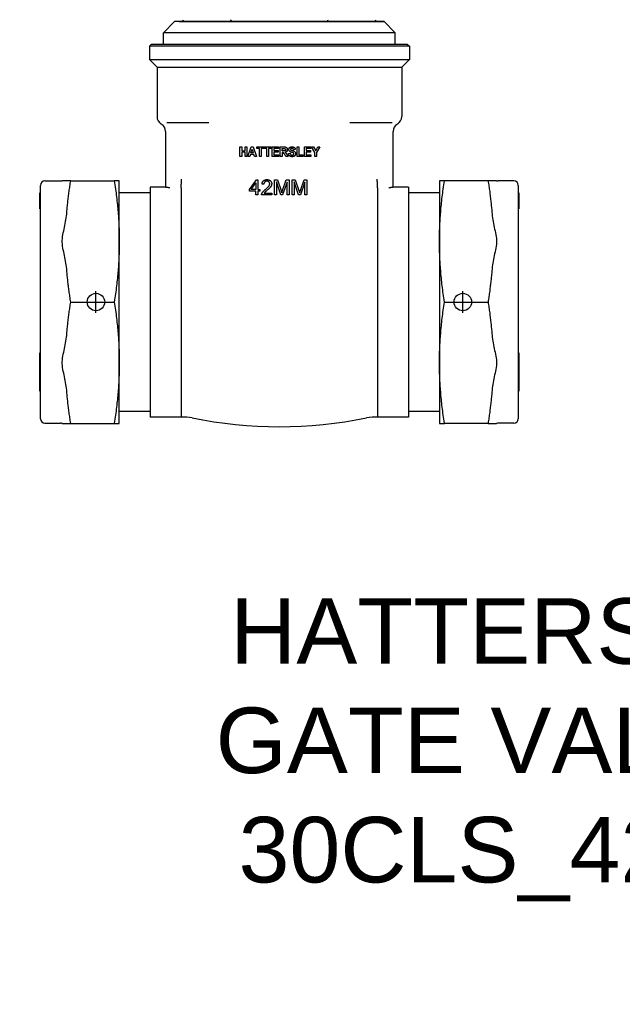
# Model space of a CAD drawing. Header units: millimetres. Extents: x 81 to 3803, y 32 to 438.
# Tile 1 of 16: x 271 to 409, y 32 to 257. Entities that reach past the tile are written whole.
import ezdxf

# ---------------------------------------------------------------- set-up
doc = ezdxf.new("R2010")
doc.units = ezdxf.units.MM
for name, color, linetype in [('DETAIL', 2, 'Continuous'), ('ORIGIN', 6, 'Continuous'), ('TEXT', 7, 'Continuous')]:
    doc.layers.add(name, color=color, linetype=linetype)
doc.styles.add('fastrack', font='ARIAL.TTF')

msp = doc.modelspace()

# ---------------------------------------------------------------- linework, layer by layer
at = {"layer": 'DETAIL'}
for p, q in [((306.09, 256.98), (303.59, 254.4)), ((307.18, 257.02), (306.09, 256.98)), ((354.09, 256.98), (306.09, 256.98)), ((307.18, 257.02), (353, 257.02)), ((353, 257.02), (354.09, 256.98)), ((354.09, 256.98), (356.59, 254.4)), ((356.59, 254.4), (303.59, 254.4)), ((303.59, 251.82), (303.59, 254.4)), ((356.59, 251.82), (356.59, 254.4)), ((300.84, 251.82), (300.34, 251.32)), ((359.84, 251.32), (300.34, 251.32)), ((300.34, 251.32), (300.34, 248.32)), ((300.84, 251.82), (359.34, 251.82)), ((359.34, 251.82), (359.84, 251.32)), ((359.84, 251.32), (359.84, 248.32)), ((300.34, 248.32), (359.84, 248.32)), ((302.09, 246.57), (300.34, 248.32)), ((358.09, 246.57), (359.84, 248.32)), ((302.09, 246.57), (358.09, 246.57)), ((302.09, 246.57), (302.09, 235.26)), ((358.09, 246.57), (358.09, 235.26)), ((303.07, 233.54), (303.07, 233.54)), ((313.95, 233.82), (304.32, 233.82)), ((355.87, 233.82), (346.23, 233.82)), ((357.12, 233.54), (357.12, 233.54)), ((304.04, 231.82), (304.04, 220.9)), ((356.14, 220.9), (356.14, 231.82)), ((321.08, 226.11), (321.08, 228.31)), ((321.08, 228.31), (321.48, 228.31)), ((321.48, 228.31), (321.48, 227.44)), ((322.26, 228.31), (322.66, 228.31)), ((322.26, 227.44), (322.26, 228.31)), ((322.66, 228.31), (322.66, 226.11)), ((322.88, 226.11), (323.65, 228.31)), ((323.59, 226.98), (323.85, 227.79)), ((323.65, 228.31), (324.07, 228.31)), ((323.85, 227.79), (324.13, 226.98)), ((324.07, 228.31), (324.86, 226.11)), ((324.93, 228.31), (326.5, 228.31)), ((324.93, 227.93), (324.93, 228.31)), ((325.52, 227.93), (324.93, 227.93)), ((325.52, 226.11), (325.52, 227.93)), ((325.92, 227.93), (325.92, 226.11)), ((326.5, 227.93), (325.92, 227.93)), ((326.5, 228.31), (326.5, 227.93)), ((326.62, 228.31), (328.19, 228.31)), ((326.62, 227.93), (326.62, 228.31)), ((327.21, 227.93), (326.62, 227.93)), ((327.21, 226.11), (327.21, 227.93)), ((327.61, 227.93), (327.61, 226.11)), ((328.19, 227.93), (327.61, 227.93)), ((328.19, 228.31), (328.19, 227.93)), ((328.45, 226.11), (328.45, 228.31)), ((328.45, 228.31), (329.92, 228.31)), ((328.85, 227.93), (328.85, 227.45)), ((329.92, 227.93), (328.85, 227.93)), ((329.92, 228.31), (329.92, 227.93)), ((330.3, 226.11), (330.3, 228.31)), ((330.3, 228.31), (331.14, 228.31)), ((330.7, 227.93), (331.01, 227.93)), ((330.7, 227.38), (330.7, 227.93)), ((333.74, 227.68), (333.34, 227.66)), ((334.15, 226.11), (334.15, 228.29)), ((334.15, 228.29), (334.55, 228.29)), ((334.55, 228.29), (334.55, 226.48)), ((335.83, 226.11), (335.83, 228.31)), ((335.83, 228.31), (337.29, 228.31)), ((336.23, 227.93), (336.23, 227.45)), ((337.29, 227.93), (336.23, 227.93)), ((337.29, 228.31), (337.29, 227.93)), ((337.47, 228.31), (337.93, 228.31)), ((338.19, 227.03), (337.47, 228.31)), ((337.93, 228.31), (338.4, 227.43)), ((338.4, 227.43), (338.86, 228.31)), ((339.32, 228.31), (338.59, 227.03)), ((338.86, 228.31), (339.32, 228.31)), ((321.48, 226.11), (321.08, 226.11)), ((321.48, 227.44), (322.26, 227.44)), ((321.48, 227.07), (321.48, 226.11)), ((322.26, 227.07), (321.48, 227.07)), ((322.26, 226.11), (322.26, 227.07)), ((322.66, 226.11), (322.26, 226.11)), ((323.3, 226.11), (322.88, 226.11)), ((323.46, 226.61), (323.3, 226.11)), ((324.26, 226.61), (323.46, 226.61)), ((324.13, 226.98), (323.59, 226.98)), ((324.43, 226.11), (324.26, 226.61)), ((324.86, 226.11), (324.43, 226.11)), ((325.92, 226.11), (325.52, 226.11)), ((327.61, 226.11), (327.21, 226.11)), ((329.96, 226.11), (328.45, 226.11)), ((328.85, 227.45), (329.84, 227.45)), ((328.85, 227.07), (328.85, 226.48)), ((329.84, 227.07), (328.85, 227.07)), ((328.85, 226.48), (329.96, 226.48)), ((329.84, 227.45), (329.84, 227.07)), ((329.96, 226.48), (329.96, 226.11)), ((330.7, 226.11), (330.3, 226.11)), ((330.99, 227.38), (330.7, 227.38)), ((330.7, 227.03), (330.7, 226.11)), ((330.78, 227.03), (330.7, 227.03)), ((331.6, 226.11), (331.31, 226.59)), ((332.08, 226.11), (331.6, 226.11)), ((331.83, 226.54), (332.08, 226.11)), ((332.19, 226.82), (332.58, 226.87)), ((335.54, 226.11), (334.15, 226.11)), ((334.55, 226.48), (335.54, 226.48)), ((335.54, 226.48), (335.54, 226.11)), ((337.33, 226.11), (335.83, 226.11)), ((336.23, 227.45), (337.22, 227.45)), ((336.23, 227.07), (336.23, 226.48)), ((337.22, 227.07), (336.23, 227.07)), ((336.23, 226.48), (337.33, 226.48)), ((337.22, 227.45), (337.22, 227.07)), ((337.33, 226.48), (337.33, 226.11)), ((338.19, 226.11), (338.19, 227.03)), ((338.59, 226.11), (338.19, 226.11)), ((338.59, 227.03), (338.59, 226.11)), ((304.04, 220.9), (304.04, 219.1)), ((323.22, 218.54), (324.82, 220.81)), ((324.82, 220.81), (325.17, 220.81)), ((325.17, 220.81), (325.17, 218.54)), ((328.96, 217.31), (328.96, 220.81)), ((328.96, 220.81), (329.66, 220.81)), ((329.66, 220.81), (330.49, 218.33)), ((330.84, 218.37), (331.68, 220.81)), ((331.68, 220.81), (332.3, 220.81)), ((332.3, 220.81), (332.3, 217.31)), ((333.03, 217.31), (333.03, 220.81)), ((333.03, 220.81), (333.73, 220.81)), ((333.73, 220.81), (334.56, 218.33)), ((334.92, 218.37), (335.76, 220.81)), ((335.76, 220.81), (336.38, 220.81)), ((336.38, 220.81), (336.38, 217.31)), ((356.14, 219.1), (356.14, 220.9)), ((275.41, 166.12), (275.41, 219.52)), ((276.41, 220.52), (280.01, 220.52)), ((281.46, 220.57), (280.4, 220.57)), ((282.33, 220.57), (281.46, 220.57)), ((282.33, 220.57), (292.31, 220.57)), ((293.46, 220.57), (292.31, 220.57)), ((293.46, 206.7), (293.46, 220.57)), ((300.54, 219.12), (300.54, 166.52)), ((304.04, 219.12), (300.54, 219.12)), ((307.63, 218.92), (307.63, 166.52)), ((307.63, 218.92), (307.63, 218.92)), ((323.22, 218.15), (323.22, 218.54)), ((323.64, 218.54), (324.74, 220.12)), ((324.74, 218.54), (323.64, 218.54)), ((324.74, 220.12), (324.74, 218.54)), ((325.17, 218.54), (325.64, 218.54)), ((325.64, 218.54), (325.64, 218.15)), ((326.55, 219.77), (326.11, 219.81)), ((329.41, 220.29), (329.41, 217.31)), ((330.42, 217.31), (329.41, 220.29)), ((331.86, 220.24), (330.84, 217.31)), ((331.86, 217.31), (331.86, 220.24)), ((333.48, 220.29), (333.48, 217.31)), ((334.49, 217.31), (333.48, 220.29)), ((335.93, 220.24), (334.91, 217.31)), ((335.93, 217.31), (335.93, 220.24)), ((352.55, 218.92), (352.55, 166.52)), ((352.55, 218.92), (352.55, 218.92)), ((359.64, 219.12), (356.14, 219.12)), ((359.64, 219.12), (359.64, 166.52)), ((366.72, 220.57), (366.72, 206.7)), ((367.87, 220.57), (366.72, 220.57)), ((377.86, 220.57), (367.87, 220.57)), ((378.73, 220.57), (377.86, 220.57)), ((379.79, 220.57), (378.73, 220.57)), ((383.77, 220.52), (380.17, 220.52)), ((384.77, 219.52), (384.77, 166.12)), ((275.31, 217.59), (275.31, 217.78)), ((275.31, 217.78), (275.31, 217.78)), ((275.41, 217.78), (275.31, 217.78)), ((275.31, 217.55), (275.31, 217.59)), ((275.41, 217.59), (275.31, 217.59)), ((275.31, 217.17), (275.31, 217.55)), ((275.41, 217.55), (275.31, 217.55)), ((275.31, 217.11), (275.31, 217.17)), ((275.41, 217.17), (275.31, 217.17)), ((275.31, 215.2), (275.31, 217.11)), ((275.41, 217.11), (275.31, 217.11)), ((300.54, 217.82), (293.46, 217.82)), ((324.74, 218.15), (323.22, 218.15)), ((324.74, 217.31), (324.74, 218.15)), ((325.17, 217.31), (324.74, 217.31)), ((325.17, 218.15), (325.17, 217.31)), ((325.64, 218.15), (325.17, 218.15)), ((328.34, 217.31), (326.03, 217.31)), ((326.62, 217.72), (328.34, 217.72)), ((328.34, 217.72), (328.34, 217.31)), ((329.41, 217.31), (328.96, 217.31)), ((330.84, 217.31), (330.42, 217.31)), ((332.3, 217.31), (331.86, 217.31)), ((333.48, 217.31), (333.03, 217.31)), ((334.91, 217.31), (334.49, 217.31)), ((336.38, 217.31), (335.93, 217.31)), ((366.72, 217.82), (359.64, 217.82)), ((384.77, 217.78), (384.87, 217.78)), ((384.77, 217.72), (384.87, 217.72)), ((384.77, 217.6), (384.87, 217.6)), ((384.77, 217.55), (384.87, 217.55)), ((384.77, 217.51), (384.87, 217.51)), ((384.77, 217.32), (384.87, 217.32)), ((384.77, 217.27), (384.87, 217.27)), ((384.77, 216.35), (384.87, 216.35)), ((384.87, 217.78), (384.87, 217.72)), ((384.87, 217.72), (384.87, 217.6)), ((384.87, 217.6), (384.87, 217.55)), ((384.87, 217.55), (384.87, 217.51)), ((384.87, 217.51), (384.87, 217.32)), ((384.87, 217.32), (384.87, 217.27)), ((384.87, 217.27), (384.87, 216.35)), ((384.87, 216.35), (384.87, 216.01)), ((275.31, 215.12), (275.31, 215.2)), ((275.41, 215.2), (275.31, 215.2)), ((275.31, 214.79), (275.31, 215.12)), ((275.41, 215.12), (275.31, 215.12)), ((275.31, 214.17), (275.31, 214.79)), ((275.41, 214.79), (275.31, 214.79)), ((275.41, 214.17), (275.31, 214.17)), ((384.77, 216.01), (384.87, 216.01)), ((384.77, 214.3), (384.87, 214.3)), ((384.77, 214.25), (384.87, 214.25)), ((384.77, 214.17), (384.87, 214.17)), ((384.87, 216.01), (384.87, 214.3)), ((384.87, 214.3), (384.87, 214.25)), ((384.87, 214.25), (384.87, 214.17)), ((293.46, 178.95), (293.46, 206.7)), ((366.72, 206.7), (366.72, 178.95)), ((282.33, 192.82), (292.31, 192.82)), ((367.87, 192.82), (377.86, 192.82)), ((275.31, 180.9), (275.31, 181.21)), ((275.41, 181.21), (275.31, 181.21)), ((275.31, 180.19), (275.31, 180.9)), ((275.41, 180.9), (275.31, 180.9)), ((275.31, 179.9), (275.31, 180.19)), ((275.41, 180.19), (275.31, 180.19)), ((384.77, 181.21), (384.87, 181.21)), ((384.87, 181.21), (384.87, 179.46)), ((275.31, 179.19), (275.31, 179.9)), ((275.41, 179.9), (275.31, 179.9)), ((275.31, 178.88), (275.31, 179.19)), ((275.41, 179.19), (275.31, 179.19)), ((275.31, 178.81), (275.31, 178.88)), ((275.41, 178.88), (275.31, 178.88)), ((275.31, 178.53), (275.31, 178.81)), ((275.41, 178.81), (275.31, 178.81)), ((275.31, 177.89), (275.31, 178.53)), ((275.41, 178.53), (275.31, 178.53)), ((293.46, 165.07), (293.46, 178.95)), ((366.72, 178.95), (366.72, 165.07)), ((384.77, 179.46), (384.87, 179.46)), ((384.77, 179.03), (384.87, 179.03)), ((384.87, 179.46), (384.87, 179.03)), ((384.87, 179.03), (384.87, 177.62)), ((275.31, 177.63), (275.31, 177.89)), ((275.41, 177.89), (275.31, 177.89)), ((275.31, 177), (275.31, 177.63)), ((275.41, 177.63), (275.31, 177.63)), ((275.31, 176.72), (275.31, 177)), ((275.41, 177), (275.31, 177)), ((275.31, 176.64), (275.31, 176.72)), ((275.41, 176.72), (275.31, 176.72)), ((275.31, 175.37), (275.31, 176.64)), ((275.41, 176.64), (275.31, 176.64)), ((384.77, 177.62), (384.87, 177.62)), ((384.77, 177.13), (384.87, 177.13)), ((384.77, 176.75), (384.87, 176.75)), ((384.77, 176.36), (384.87, 176.36)), ((384.87, 177.62), (384.87, 177.13)), ((384.87, 177.13), (384.87, 176.75)), ((384.87, 176.75), (384.87, 176.36)), ((384.87, 176.36), (384.87, 175.1)), ((275.31, 175.2), (275.31, 175.37)), ((275.41, 175.37), (275.31, 175.37)), ((275.31, 175.06), (275.31, 175.2)), ((275.41, 175.2), (275.31, 175.2)), ((275.31, 174.86), (275.31, 175.06)), ((275.41, 175.06), (275.31, 175.06)), ((275.31, 174.26), (275.31, 174.86)), ((275.41, 174.86), (275.31, 174.86)), ((275.31, 173.53), (275.31, 174.26)), ((275.41, 174.26), (275.31, 174.26)), ((275.31, 173.25), (275.31, 173.53)), ((275.41, 173.53), (275.31, 173.53)), ((384.77, 175.1), (384.87, 175.1)), ((384.77, 174.66), (384.87, 174.66)), ((384.77, 173.47), (384.87, 173.47)), ((384.87, 175.1), (384.87, 174.66)), ((384.87, 174.66), (384.87, 173.74)), ((384.87, 173.74), (384.87, 173.47)), ((384.87, 173.47), (384.87, 172.59)), ((275.31, 172.42), (275.31, 173.25)), ((275.41, 173.25), (275.31, 173.25)), ((275.41, 172.42), (275.31, 172.42)), ((384.77, 172.59), (384.87, 172.59)), ((384.77, 172.42), (384.87, 172.42)), ((384.87, 172.59), (384.87, 172.42)), ((300.54, 167.82), (293.46, 167.82)), ((366.72, 167.82), (359.64, 167.82)), ((276.41, 165.12), (280.01, 165.12)), ((280.4, 165.07), (281.46, 165.07)), ((281.46, 165.07), (282.33, 165.07)), ((282.33, 165.07), (292.31, 165.07)), ((292.31, 165.07), (293.46, 165.07)), ((307.63, 166.52), (300.54, 166.52)), ((359.64, 166.52), (352.55, 166.52)), ((366.72, 165.07), (367.87, 165.07)), ((377.86, 165.07), (367.87, 165.07)), ((377.86, 165.07), (378.73, 165.07)), ((378.73, 165.07), (379.79, 165.07)), ((383.77, 165.12), (380.17, 165.12))]:
    msp.add_line(p, q, dxfattribs=at)
at = {"layer": 'DETAIL', "flags": 128}
for points in [[(331.5, 227.66), (331.5, 227.64), (331.5, 227.61), (331.5, 227.59), (331.49, 227.57), (331.49, 227.55), (331.48, 227.53), (331.47, 227.51), (331.46, 227.5), (331.45, 227.48), (331.44, 227.46), (331.43, 227.45), (331.41, 227.44), (331.4, 227.43), (331.38, 227.42), (331.37, 227.41), (331.35, 227.4), (331.33, 227.4), (331.3, 227.39), (331.27, 227.39), (331.22, 227.38), (331.18, 227.38), (331.12, 227.38), (331.06, 227.38), (330.99, 227.38)], [(331.01, 227.93), (331.03, 227.93), (331.05, 227.93), (331.07, 227.93), (331.08, 227.93), (331.1, 227.93), (331.12, 227.93), (331.13, 227.93), (331.15, 227.93), (331.16, 227.93), (331.18, 227.93), (331.19, 227.93), (331.2, 227.93), (331.21, 227.93), (331.23, 227.93), (331.24, 227.93), (331.25, 227.93), (331.25, 227.93), (331.26, 227.93), (331.27, 227.93), (331.28, 227.93), (331.28, 227.93), (331.29, 227.93), (331.3, 227.93), (331.3, 227.93)], [(331.14, 228.31), (331.21, 228.31), (331.29, 228.3), (331.35, 228.3), (331.41, 228.29), (331.47, 228.28), (331.52, 228.27), (331.56, 228.26), (331.6, 228.25), (331.63, 228.23), (331.67, 228.21), (331.7, 228.19), (331.73, 228.16), (331.76, 228.14), (331.78, 228.11), (331.81, 228.07), (331.83, 228.04), (331.85, 228), (331.87, 227.96), (331.88, 227.92), (331.89, 227.87), (331.9, 227.83), (331.91, 227.78), (331.91, 227.74), (331.91, 227.69)], [(331.3, 227.93), (331.32, 227.92), (331.33, 227.92), (331.34, 227.92), (331.36, 227.91), (331.37, 227.9), (331.38, 227.9), (331.4, 227.89), (331.41, 227.88), (331.42, 227.87), (331.43, 227.86), (331.44, 227.85), (331.45, 227.84), (331.46, 227.83), (331.47, 227.82), (331.47, 227.8), (331.48, 227.79), (331.48, 227.78), (331.49, 227.76), (331.49, 227.75), (331.5, 227.73), (331.5, 227.71), (331.5, 227.7), (331.5, 227.68), (331.5, 227.66)], [(331.91, 227.69), (331.91, 227.65), (331.91, 227.61), (331.91, 227.57), (331.9, 227.53), (331.89, 227.5), (331.88, 227.46), (331.87, 227.43), (331.86, 227.4), (331.84, 227.37), (331.82, 227.34), (331.8, 227.31), (331.78, 227.28), (331.76, 227.25), (331.74, 227.23), (331.71, 227.21), (331.68, 227.19), (331.65, 227.17), (331.62, 227.15), (331.59, 227.13), (331.55, 227.12), (331.52, 227.11), (331.48, 227.09), (331.44, 227.09), (331.39, 227.08)], [(332.26, 227.73), (332.26, 227.77), (332.27, 227.81), (332.28, 227.85), (332.29, 227.89), (332.3, 227.93), (332.31, 227.97), (332.33, 228.01), (332.35, 228.04), (332.37, 228.08), (332.4, 228.11), (332.42, 228.14), (332.45, 228.17), (332.49, 228.2), (332.52, 228.22), (332.56, 228.25), (332.6, 228.27), (332.64, 228.28), (332.68, 228.3), (332.73, 228.31), (332.77, 228.32), (332.82, 228.33), (332.87, 228.34), (332.93, 228.34), (332.98, 228.34)], [(332.45, 227.29), (332.43, 227.3), (332.42, 227.32), (332.4, 227.34), (332.39, 227.35), (332.38, 227.37), (332.37, 227.38), (332.36, 227.4), (332.34, 227.42), (332.34, 227.44), (332.33, 227.45), (332.32, 227.47), (332.31, 227.49), (332.3, 227.51), (332.3, 227.53), (332.29, 227.55), (332.28, 227.57), (332.28, 227.58), (332.28, 227.6), (332.27, 227.62), (332.27, 227.65), (332.27, 227.67), (332.26, 227.69), (332.26, 227.71), (332.26, 227.73)], [(332.71, 227.9), (332.7, 227.89), (332.7, 227.89), (332.69, 227.88), (332.69, 227.88), (332.69, 227.87), (332.68, 227.87), (332.68, 227.86), (332.67, 227.86), (332.67, 227.85), (332.67, 227.85), (332.66, 227.84), (332.66, 227.84), (332.66, 227.83), (332.66, 227.83), (332.65, 227.82), (332.65, 227.81), (332.65, 227.81), (332.65, 227.8), (332.65, 227.79), (332.65, 227.79), (332.65, 227.78), (332.65, 227.77), (332.65, 227.77), (332.65, 227.76)], [(332.65, 227.76), (332.65, 227.75), (332.65, 227.75), (332.65, 227.74), (332.65, 227.73), (332.65, 227.73), (332.65, 227.72), (332.65, 227.72), (332.65, 227.71), (332.65, 227.7), (332.66, 227.7), (332.66, 227.69), (332.66, 227.69), (332.66, 227.68), (332.67, 227.68), (332.67, 227.67), (332.67, 227.67), (332.68, 227.66), (332.68, 227.66), (332.68, 227.65), (332.69, 227.65), (332.69, 227.64), (332.7, 227.64), (332.7, 227.63), (332.7, 227.63)], [(332.7, 227.63), (332.74, 227.6), (332.78, 227.58), (332.83, 227.55), (332.9, 227.53), (332.98, 227.5), (333.07, 227.48), (333.16, 227.45), (333.25, 227.43), (333.33, 227.4), (333.39, 227.37), (333.45, 227.35), (333.5, 227.32), (333.55, 227.29), (333.59, 227.26), (333.63, 227.22), (333.66, 227.19), (333.69, 227.14), (333.72, 227.1), (333.74, 227.05), (333.76, 227), (333.78, 226.94), (333.79, 226.88), (333.8, 226.81), (333.8, 226.75)], [(332.98, 227.98), (332.97, 227.98), (332.95, 227.98), (332.94, 227.97), (332.93, 227.97), (332.91, 227.97), (332.9, 227.97), (332.89, 227.97), (332.87, 227.97), (332.86, 227.96), (332.85, 227.96), (332.84, 227.96), (332.83, 227.96), (332.82, 227.95), (332.8, 227.95), (332.79, 227.95), (332.78, 227.94), (332.77, 227.94), (332.76, 227.93), (332.75, 227.93), (332.74, 227.92), (332.74, 227.92), (332.73, 227.91), (332.72, 227.9), (332.71, 227.9)], [(332.98, 228.34), (333.05, 228.34), (333.1, 228.34), (333.16, 228.33), (333.21, 228.32), (333.26, 228.31), (333.31, 228.3), (333.36, 228.28), (333.4, 228.26), (333.44, 228.24), (333.48, 228.22), (333.51, 228.19), (333.54, 228.16), (333.57, 228.13), (333.6, 228.1), (333.63, 228.06), (333.65, 228.03), (333.67, 227.99), (333.69, 227.95), (333.7, 227.91), (333.72, 227.87), (333.73, 227.82), (333.73, 227.78), (333.74, 227.73), (333.74, 227.68)], [(333.34, 227.66), (333.34, 227.69), (333.33, 227.71), (333.33, 227.74), (333.32, 227.76), (333.31, 227.78), (333.3, 227.8), (333.29, 227.82), (333.28, 227.84), (333.27, 227.86), (333.26, 227.87), (333.25, 227.89), (333.23, 227.9), (333.22, 227.91), (333.2, 227.92), (333.19, 227.93), (333.17, 227.94), (333.15, 227.95), (333.13, 227.96), (333.11, 227.96), (333.08, 227.97), (333.06, 227.97), (333.03, 227.97), (333.01, 227.98), (332.98, 227.98)], [(331.31, 226.59), (331.27, 226.65), (331.24, 226.7), (331.21, 226.75), (331.18, 226.79), (331.15, 226.83), (331.13, 226.86), (331.11, 226.89), (331.1, 226.91), (331.08, 226.92), (331.07, 226.94), (331.05, 226.95), (331.04, 226.96), (331.02, 226.98), (331.01, 226.98), (330.99, 226.99), (330.98, 227), (330.96, 227.01), (330.94, 227.01), (330.92, 227.02), (330.9, 227.02), (330.87, 227.02), (330.84, 227.02), (330.81, 227.02), (330.78, 227.03)], [(331.39, 227.08), (331.41, 227.06), (331.44, 227.05), (331.46, 227.03), (331.47, 227.02), (331.49, 227), (331.51, 226.99), (331.53, 226.97), (331.55, 226.96), (331.56, 226.94), (331.58, 226.93), (331.59, 226.91), (331.61, 226.89), (331.62, 226.87), (331.64, 226.85), (331.65, 226.83), (331.67, 226.81), (331.69, 226.78), (331.71, 226.75), (331.73, 226.72), (331.75, 226.69), (331.77, 226.65), (331.79, 226.62), (331.81, 226.58), (331.83, 226.54)], [(333.01, 226.07), (332.95, 226.07), (332.89, 226.07), (332.83, 226.08), (332.78, 226.09), (332.73, 226.1), (332.68, 226.12), (332.63, 226.13), (332.58, 226.15), (332.54, 226.18), (332.5, 226.2), (332.47, 226.23), (332.43, 226.26), (332.4, 226.29), (332.37, 226.33), (332.34, 226.37), (332.32, 226.41), (332.29, 226.45), (332.27, 226.5), (332.25, 226.55), (332.24, 226.6), (332.22, 226.65), (332.21, 226.71), (332.2, 226.76), (332.19, 226.82)], [(332.9, 227.07), (332.87, 227.08), (332.84, 227.09), (332.82, 227.09), (332.79, 227.1), (332.77, 227.11), (332.75, 227.12), (332.73, 227.13), (332.7, 227.13), (332.68, 227.14), (332.66, 227.15), (332.64, 227.16), (332.62, 227.17), (332.6, 227.18), (332.59, 227.19), (332.57, 227.2), (332.55, 227.21), (332.54, 227.22), (332.52, 227.23), (332.51, 227.24), (332.49, 227.25), (332.48, 227.26), (332.47, 227.27), (332.46, 227.28), (332.45, 227.29)], [(332.58, 226.87), (332.59, 226.83), (332.59, 226.8), (332.6, 226.76), (332.61, 226.73), (332.62, 226.7), (332.63, 226.68), (332.65, 226.65), (332.66, 226.63), (332.67, 226.6), (332.69, 226.58), (332.71, 226.56), (332.72, 226.55), (332.74, 226.53), (332.76, 226.51), (332.78, 226.5), (332.8, 226.49), (332.83, 226.48), (332.85, 226.47), (332.87, 226.46), (332.9, 226.45), (332.93, 226.45), (332.95, 226.45), (332.98, 226.44), (333.01, 226.44)], [(333.22, 226.97), (333.21, 226.98), (333.2, 226.98), (333.2, 226.98), (333.19, 226.98), (333.18, 226.99), (333.17, 226.99), (333.16, 226.99), (333.15, 227), (333.14, 227), (333.13, 227), (333.11, 227.01), (333.1, 227.01), (333.09, 227.02), (333.07, 227.02), (333.06, 227.02), (333.04, 227.03), (333.03, 227.03), (333.01, 227.04), (332.99, 227.04), (332.97, 227.05), (332.96, 227.05), (332.94, 227.06), (332.92, 227.06), (332.9, 227.07)], [(333.8, 226.75), (333.8, 226.7), (333.79, 226.65), (333.79, 226.61), (333.78, 226.56), (333.76, 226.52), (333.75, 226.48), (333.73, 226.44), (333.7, 226.39), (333.68, 226.35), (333.65, 226.32), (333.62, 226.28), (333.59, 226.25), (333.56, 226.22), (333.52, 226.19), (333.48, 226.17), (333.44, 226.15), (333.39, 226.13), (333.35, 226.11), (333.3, 226.1), (333.24, 226.09), (333.19, 226.08), (333.13, 226.07), (333.07, 226.07), (333.01, 226.07)], [(333.01, 226.44), (333.04, 226.44), (333.07, 226.45), (333.1, 226.45), (333.13, 226.45), (333.16, 226.46), (333.18, 226.47), (333.2, 226.47), (333.23, 226.48), (333.25, 226.49), (333.27, 226.51), (333.29, 226.52), (333.3, 226.53), (333.32, 226.55), (333.33, 226.57), (333.35, 226.58), (333.36, 226.6), (333.37, 226.61), (333.38, 226.63), (333.38, 226.65), (333.39, 226.67), (333.39, 226.69), (333.4, 226.71), (333.4, 226.73), (333.4, 226.75)], [(333.4, 226.75), (333.4, 226.76), (333.4, 226.77), (333.4, 226.78), (333.4, 226.8), (333.39, 226.81), (333.39, 226.82), (333.39, 226.83), (333.38, 226.84), (333.38, 226.85), (333.37, 226.86), (333.37, 226.87), (333.36, 226.88), (333.35, 226.89), (333.34, 226.9), (333.34, 226.91), (333.33, 226.91), (333.31, 226.92), (333.3, 226.93), (333.29, 226.94), (333.28, 226.95), (333.26, 226.95), (333.25, 226.96), (333.23, 226.97), (333.22, 226.97)], [(307.63, 218.92), (307.63, 218.94), (307.63, 218.96), (307.63, 219), (307.64, 219.04), (307.64, 219.08), (307.64, 219.14), (307.64, 219.2), (307.64, 219.26), (307.64, 219.33), (307.65, 219.41), (307.65, 219.49), (307.65, 219.58), (307.65, 219.67), (307.65, 219.77), (307.66, 219.87), (307.66, 219.98), (307.66, 220.09), (307.67, 220.2), (307.67, 220.31), (307.67, 220.43), (307.68, 220.55), (307.68, 220.66), (307.68, 220.78), (307.69, 220.9)], [(326.11, 219.81), (326.12, 219.89), (326.13, 219.97), (326.14, 220.04), (326.16, 220.11), (326.19, 220.18), (326.21, 220.25), (326.24, 220.31), (326.28, 220.37), (326.32, 220.42), (326.36, 220.47), (326.4, 220.52), (326.45, 220.56), (326.5, 220.61), (326.55, 220.64), (326.61, 220.68), (326.67, 220.71), (326.73, 220.73), (326.79, 220.76), (326.86, 220.78), (326.93, 220.79), (327.01, 220.81), (327.08, 220.82), (327.16, 220.82), (327.24, 220.82)], [(327.24, 220.82), (327.33, 220.82), (327.41, 220.82), (327.48, 220.81), (327.56, 220.79), (327.63, 220.77), (327.69, 220.75), (327.76, 220.73), (327.82, 220.7), (327.88, 220.67), (327.94, 220.63), (327.99, 220.59), (328.04, 220.54), (328.09, 220.5), (328.13, 220.45), (328.17, 220.4), (328.2, 220.34), (328.23, 220.29), (328.26, 220.23), (328.28, 220.17), (328.3, 220.11), (328.32, 220.05), (328.33, 219.99), (328.33, 219.92), (328.33, 219.85)], [(352.55, 218.92), (352.55, 218.94), (352.55, 218.96), (352.55, 219), (352.55, 219.04), (352.55, 219.08), (352.55, 219.14), (352.55, 219.2), (352.54, 219.26), (352.54, 219.33), (352.54, 219.41), (352.54, 219.49), (352.54, 219.58), (352.53, 219.67), (352.53, 219.77), (352.53, 219.87), (352.52, 219.98), (352.52, 220.09), (352.52, 220.2), (352.52, 220.31), (352.51, 220.43), (352.51, 220.55), (352.51, 220.66), (352.5, 220.78), (352.5, 220.9)], [(281.46, 213.41), (281.48, 213.69), (281.51, 213.98), (281.54, 214.27), (281.56, 214.56), (281.59, 214.84), (281.62, 215.13), (281.65, 215.42), (281.68, 215.72), (281.71, 216.01), (281.75, 216.3), (281.78, 216.6), (281.82, 216.89), (281.85, 217.19), (281.89, 217.49), (281.93, 217.79), (281.97, 218.09), (282.01, 218.4), (282.05, 218.7), (282.1, 219.01), (282.14, 219.32), (282.18, 219.63), (282.23, 219.94), (282.28, 220.26), (282.33, 220.57)], [(292.31, 220.57), (292.39, 220.09), (292.46, 219.62), (292.52, 219.15), (292.59, 218.68), (292.65, 218.22), (292.71, 217.77), (292.77, 217.31), (292.82, 216.86), (292.88, 216.42), (292.93, 215.98), (292.98, 215.54), (293.02, 215.1), (293.06, 214.67), (293.11, 214.24), (293.14, 213.81), (293.18, 213.38), (293.21, 212.96), (293.25, 212.53), (293.28, 212.11), (293.3, 211.69), (293.33, 211.27), (293.35, 210.86), (293.37, 210.44), (293.39, 210.02), (293.41, 209.61), (293.42, 209.19), (293.43, 208.78), (293.44, 208.36), (293.45, 207.95), (293.46, 207.53), (293.46, 207.11), (293.46, 206.7)], [(305.04, 218.92), (304.98, 218.93), (304.93, 218.94), (304.87, 218.95), (304.81, 218.96), (304.75, 218.97), (304.69, 218.98), (304.63, 218.99), (304.57, 218.99), (304.52, 219), (304.46, 219.01), (304.41, 219.02), (304.36, 219.03), (304.31, 219.04), (304.27, 219.04), (304.22, 219.05), (304.18, 219.06), (304.15, 219.06), (304.12, 219.07), (304.09, 219.08), (304.07, 219.08), (304.06, 219.09), (304.05, 219.09), (304.04, 219.1), (304.04, 219.1)], [(326.08, 217.61), (326.09, 217.65), (326.11, 217.69), (326.13, 217.73), (326.15, 217.77), (326.17, 217.8), (326.19, 217.84), (326.22, 217.88), (326.24, 217.92), (326.27, 217.96), (326.3, 218), (326.33, 218.04), (326.36, 218.07), (326.39, 218.11), (326.43, 218.15), (326.47, 218.19), (326.51, 218.23), (326.55, 218.28), (326.6, 218.32), (326.65, 218.36), (326.7, 218.41), (326.75, 218.46), (326.8, 218.5), (326.86, 218.55), (326.92, 218.6)], [(327.23, 220.47), (327.18, 220.47), (327.13, 220.46), (327.09, 220.46), (327.04, 220.45), (327, 220.44), (326.95, 220.42), (326.91, 220.4), (326.87, 220.39), (326.84, 220.36), (326.8, 220.34), (326.77, 220.31), (326.74, 220.28), (326.71, 220.25), (326.68, 220.22), (326.66, 220.18), (326.63, 220.14), (326.61, 220.1), (326.6, 220.06), (326.58, 220.02), (326.57, 219.97), (326.56, 219.92), (326.56, 219.87), (326.55, 219.82), (326.55, 219.77)], [(326.92, 218.6), (327.01, 218.68), (327.1, 218.75), (327.18, 218.83), (327.26, 218.89), (327.33, 218.96), (327.4, 219.02), (327.46, 219.08), (327.52, 219.14), (327.57, 219.2), (327.61, 219.25), (327.66, 219.3), (327.69, 219.35), (327.72, 219.39), (327.75, 219.43), (327.78, 219.48), (327.8, 219.52), (327.82, 219.57), (327.84, 219.61), (327.86, 219.65), (327.87, 219.7), (327.88, 219.74), (327.89, 219.78), (327.89, 219.82), (327.89, 219.86)], [(327.89, 219.86), (327.89, 219.9), (327.89, 219.95), (327.88, 219.99), (327.87, 220.02), (327.86, 220.06), (327.85, 220.1), (327.83, 220.13), (327.81, 220.17), (327.79, 220.2), (327.76, 220.23), (327.74, 220.26), (327.71, 220.29), (327.68, 220.32), (327.64, 220.35), (327.61, 220.37), (327.57, 220.39), (327.54, 220.41), (327.5, 220.42), (327.46, 220.44), (327.42, 220.45), (327.37, 220.46), (327.33, 220.46), (327.28, 220.47), (327.23, 220.47)], [(328.33, 219.85), (328.33, 219.8), (328.33, 219.75), (328.32, 219.69), (328.31, 219.64), (328.3, 219.59), (328.29, 219.54), (328.27, 219.49), (328.25, 219.44), (328.23, 219.39), (328.2, 219.34), (328.17, 219.28), (328.13, 219.23), (328.1, 219.18), (328.06, 219.12), (328.01, 219.07), (327.96, 219.01), (327.91, 218.95), (327.85, 218.89), (327.78, 218.82), (327.7, 218.75), (327.61, 218.67), (327.52, 218.58), (327.41, 218.49), (327.3, 218.4)], [(356.14, 219.1), (356.14, 219.1), (356.14, 219.09), (356.13, 219.09), (356.12, 219.09), (356.1, 219.08), (356.08, 219.08), (356.06, 219.07), (356.02, 219.06), (355.99, 219.06), (355.94, 219.05), (355.9, 219.04), (355.85, 219.03), (355.8, 219.02), (355.74, 219.01), (355.69, 219.01), (355.63, 219), (355.57, 218.99), (355.51, 218.98), (355.45, 218.97), (355.39, 218.96), (355.32, 218.95), (355.26, 218.94), (355.2, 218.93), (355.14, 218.92)], [(366.72, 206.7), (366.72, 207.11), (366.73, 207.53), (366.73, 207.95), (366.74, 208.36), (366.75, 208.78), (366.76, 209.19), (366.78, 209.61), (366.79, 210.02), (366.81, 210.44), (366.83, 210.86), (366.86, 211.27), (366.88, 211.69), (366.91, 212.11), (366.94, 212.53), (366.97, 212.96), (367.01, 213.38), (367.04, 213.81), (367.08, 214.24), (367.12, 214.67), (367.16, 215.1), (367.21, 215.54), (367.26, 215.98), (367.31, 216.42), (367.36, 216.86), (367.42, 217.31), (367.47, 217.77), (367.53, 218.22), (367.6, 218.68), (367.66, 219.15), (367.73, 219.62), (367.8, 220.09), (367.87, 220.57)], [(377.86, 220.57), (377.91, 220.26), (377.96, 219.94), (378, 219.63), (378.05, 219.32), (378.09, 219.01), (378.13, 218.7), (378.18, 218.4), (378.22, 218.09), (378.26, 217.79), (378.29, 217.49), (378.33, 217.19), (378.37, 216.89), (378.4, 216.6), (378.44, 216.3), (378.47, 216.01), (378.5, 215.72), (378.53, 215.42), (378.56, 215.13), (378.59, 214.84), (378.62, 214.56), (378.65, 214.27), (378.68, 213.98), (378.7, 213.69), (378.73, 213.41)], [(326.03, 217.31), (326.03, 217.32), (326.03, 217.34), (326.03, 217.35), (326.03, 217.36), (326.03, 217.37), (326.03, 217.39), (326.03, 217.4), (326.03, 217.41), (326.03, 217.42), (326.03, 217.44), (326.03, 217.45), (326.04, 217.46), (326.04, 217.47), (326.04, 217.49), (326.04, 217.5), (326.05, 217.51), (326.05, 217.52), (326.05, 217.54), (326.06, 217.55), (326.06, 217.56), (326.06, 217.57), (326.07, 217.58), (326.07, 217.6), (326.08, 217.61)], [(327.3, 218.4), (327.24, 218.34), (327.18, 218.29), (327.13, 218.25), (327.07, 218.2), (327.03, 218.16), (326.98, 218.12), (326.94, 218.09), (326.91, 218.06), (326.88, 218.03), (326.85, 218), (326.83, 217.98), (326.81, 217.96), (326.79, 217.94), (326.77, 217.92), (326.75, 217.9), (326.74, 217.88), (326.72, 217.86), (326.71, 217.84), (326.69, 217.82), (326.68, 217.8), (326.66, 217.78), (326.65, 217.76), (326.64, 217.74), (326.62, 217.72)], [(330.49, 218.33), (330.5, 218.3), (330.51, 218.27), (330.51, 218.25), (330.52, 218.22), (330.53, 218.19), (330.54, 218.17), (330.55, 218.14), (330.56, 218.12), (330.56, 218.1), (330.57, 218.07), (330.58, 218.05), (330.59, 218.03), (330.59, 218.01), (330.6, 217.99), (330.61, 217.97), (330.61, 217.95), (330.62, 217.93), (330.62, 217.91), (330.63, 217.89), (330.64, 217.88), (330.64, 217.86), (330.65, 217.84), (330.65, 217.83), (330.65, 217.81)], [(330.65, 217.81), (330.66, 217.83), (330.67, 217.85), (330.67, 217.86), (330.68, 217.88), (330.68, 217.9), (330.69, 217.92), (330.7, 217.94), (330.7, 217.96), (330.71, 217.98), (330.72, 218), (330.72, 218.03), (330.73, 218.05), (330.74, 218.07), (330.75, 218.1), (330.76, 218.12), (330.76, 218.15), (330.77, 218.17), (330.78, 218.2), (330.79, 218.23), (330.8, 218.26), (330.81, 218.28), (330.82, 218.31), (330.83, 218.34), (330.84, 218.37)], [(334.56, 218.33), (334.57, 218.3), (334.58, 218.27), (334.59, 218.25), (334.6, 218.22), (334.61, 218.19), (334.61, 218.17), (334.62, 218.14), (334.63, 218.12), (334.64, 218.1), (334.65, 218.07), (334.65, 218.05), (334.66, 218.03), (334.67, 218.01), (334.67, 217.99), (334.68, 217.97), (334.69, 217.95), (334.69, 217.93), (334.7, 217.91), (334.7, 217.89), (334.71, 217.88), (334.71, 217.86), (334.72, 217.84), (334.72, 217.83), (334.73, 217.81)], [(334.73, 217.81), (334.73, 217.83), (334.74, 217.85), (334.74, 217.86), (334.75, 217.88), (334.76, 217.9), (334.76, 217.92), (334.77, 217.94), (334.78, 217.96), (334.78, 217.98), (334.79, 218), (334.8, 218.03), (334.8, 218.05), (334.81, 218.07), (334.82, 218.1), (334.83, 218.12), (334.84, 218.15), (334.85, 218.17), (334.86, 218.2), (334.86, 218.23), (334.87, 218.26), (334.88, 218.28), (334.89, 218.31), (334.9, 218.34), (334.92, 218.37)], [(281.46, 199.99), (281.42, 200.43), (281.36, 200.88), (281.3, 201.32), (281.24, 201.74), (281.16, 202.16), (281.08, 202.6), (281, 203.04), (280.91, 203.45), (280.82, 203.89), (280.73, 204.31), (280.65, 204.75), (280.57, 205.17), (280.49, 205.61), (280.43, 206.05), (280.4, 206.49), (280.4, 206.91), (280.43, 207.34), (280.49, 207.79), (280.57, 208.23), (280.65, 208.64), (280.73, 209.08), (280.82, 209.5), (280.91, 209.94), (281, 210.36), (281.08, 210.8), (281.16, 211.24), (281.24, 211.65), (281.3, 212.08), (281.36, 212.51), (281.42, 212.96), (281.46, 213.41)], [(378.73, 213.41), (378.77, 212.96), (378.82, 212.51), (378.88, 212.08), (378.95, 211.65), (379.02, 211.24), (379.1, 210.8), (379.19, 210.36), (379.27, 209.94), (379.36, 209.5), (379.45, 209.08), (379.54, 208.64), (379.62, 208.23), (379.69, 207.79), (379.75, 207.34), (379.79, 206.91), (379.79, 206.49), (379.75, 206.05), (379.69, 205.61), (379.62, 205.17), (379.54, 204.75), (379.45, 204.31), (379.36, 203.89), (379.27, 203.45), (379.19, 203.04), (379.1, 202.6), (379.02, 202.16), (378.95, 201.74), (378.88, 201.32), (378.82, 200.88), (378.77, 200.43), (378.73, 199.99)], [(293.46, 206.7), (293.46, 206.28), (293.46, 205.86), (293.45, 205.45), (293.44, 205.03), (293.43, 204.62), (293.42, 204.2), (293.41, 203.79), (293.39, 203.37), (293.37, 202.95), (293.35, 202.54), (293.33, 202.12), (293.3, 201.7), (293.28, 201.28), (293.25, 200.86), (293.21, 200.44), (293.18, 200.01), (293.14, 199.59), (293.11, 199.16), (293.06, 198.73), (293.02, 198.29), (292.98, 197.86), (292.93, 197.42), (292.88, 196.98), (292.82, 196.53), (292.77, 196.08), (292.71, 195.63), (292.65, 195.17), (292.59, 194.71), (292.52, 194.25), (292.46, 193.78), (292.39, 193.3), (292.31, 192.82)], [(367.87, 192.82), (367.8, 193.3), (367.73, 193.78), (367.66, 194.25), (367.6, 194.71), (367.53, 195.17), (367.47, 195.63), (367.42, 196.08), (367.36, 196.53), (367.31, 196.98), (367.26, 197.42), (367.21, 197.86), (367.16, 198.29), (367.12, 198.73), (367.08, 199.16), (367.04, 199.59), (367.01, 200.01), (366.97, 200.44), (366.94, 200.86), (366.91, 201.28), (366.88, 201.7), (366.86, 202.12), (366.83, 202.54), (366.81, 202.95), (366.79, 203.37), (366.78, 203.79), (366.76, 204.2), (366.75, 204.62), (366.74, 205.03), (366.73, 205.45), (366.73, 205.86), (366.72, 206.28), (366.72, 206.7)], [(282.33, 192.82), (282.28, 193.14), (282.23, 193.45), (282.18, 193.76), (282.14, 194.08), (282.1, 194.38), (282.05, 194.69), (282.01, 195), (281.97, 195.3), (281.93, 195.6), (281.89, 195.9), (281.85, 196.2), (281.82, 196.5), (281.78, 196.8), (281.75, 197.09), (281.71, 197.39), (281.68, 197.68), (281.65, 197.97), (281.62, 198.26), (281.59, 198.55), (281.56, 198.84), (281.54, 199.13), (281.51, 199.41), (281.48, 199.7), (281.46, 199.99)], [(378.73, 199.99), (378.7, 199.7), (378.68, 199.41), (378.65, 199.13), (378.62, 198.84), (378.59, 198.55), (378.56, 198.26), (378.53, 197.97), (378.5, 197.68), (378.47, 197.39), (378.44, 197.09), (378.4, 196.8), (378.37, 196.5), (378.33, 196.2), (378.29, 195.9), (378.26, 195.6), (378.22, 195.3), (378.18, 195), (378.13, 194.69), (378.09, 194.38), (378.05, 194.08), (378, 193.76), (377.96, 193.45), (377.91, 193.14), (377.86, 192.82)], [(281.46, 185.66), (281.48, 185.94), (281.51, 186.23), (281.54, 186.52), (281.56, 186.81), (281.59, 187.09), (281.62, 187.38), (281.65, 187.67), (281.68, 187.97), (281.71, 188.26), (281.75, 188.55), (281.78, 188.85), (281.82, 189.14), (281.85, 189.44), (281.89, 189.74), (281.93, 190.04), (281.97, 190.34), (282.01, 190.65), (282.05, 190.95), (282.1, 191.26), (282.14, 191.57), (282.18, 191.88), (282.23, 192.19), (282.28, 192.51), (282.33, 192.82)], [(292.31, 192.82), (292.39, 192.34), (292.46, 191.87), (292.52, 191.4), (292.59, 190.93), (292.65, 190.47), (292.71, 190.02), (292.77, 189.56), (292.82, 189.11), (292.88, 188.67), (292.93, 188.23), (292.98, 187.79), (293.02, 187.35), (293.06, 186.92), (293.11, 186.49), (293.14, 186.06), (293.18, 185.63), (293.21, 185.21), (293.25, 184.78), (293.28, 184.36), (293.3, 183.94), (293.33, 183.52), (293.35, 183.11), (293.37, 182.69), (293.39, 182.27), (293.41, 181.86), (293.42, 181.44), (293.43, 181.03), (293.44, 180.61), (293.45, 180.2), (293.46, 179.78), (293.46, 179.36), (293.46, 178.95)], [(366.72, 178.95), (366.72, 179.36), (366.73, 179.78), (366.73, 180.2), (366.74, 180.61), (366.75, 181.03), (366.76, 181.44), (366.78, 181.86), (366.79, 182.27), (366.81, 182.69), (366.83, 183.11), (366.86, 183.52), (366.88, 183.94), (366.91, 184.36), (366.94, 184.78), (366.97, 185.21), (367.01, 185.63), (367.04, 186.06), (367.08, 186.49), (367.12, 186.92), (367.16, 187.35), (367.21, 187.79), (367.26, 188.23), (367.31, 188.67), (367.36, 189.11), (367.42, 189.56), (367.47, 190.02), (367.53, 190.47), (367.6, 190.93), (367.66, 191.4), (367.73, 191.87), (367.8, 192.34), (367.87, 192.82)], [(377.86, 192.82), (377.91, 192.51), (377.96, 192.19), (378, 191.88), (378.05, 191.57), (378.09, 191.26), (378.13, 190.95), (378.18, 190.65), (378.22, 190.34), (378.26, 190.04), (378.29, 189.74), (378.33, 189.44), (378.37, 189.14), (378.4, 188.85), (378.44, 188.55), (378.47, 188.26), (378.5, 187.97), (378.53, 187.67), (378.56, 187.38), (378.59, 187.09), (378.62, 186.81), (378.65, 186.52), (378.68, 186.23), (378.7, 185.94), (378.73, 185.66)], [(281.46, 172.24), (281.42, 172.68), (281.36, 173.13), (281.3, 173.57), (281.24, 173.99), (281.16, 174.41), (281.08, 174.85), (281, 175.29), (280.91, 175.7), (280.82, 176.14), (280.73, 176.56), (280.65, 177), (280.57, 177.42), (280.49, 177.86), (280.43, 178.3), (280.4, 178.74), (280.4, 179.16), (280.43, 179.59), (280.49, 180.04), (280.57, 180.48), (280.65, 180.89), (280.73, 181.33), (280.82, 181.75), (280.91, 182.19), (281, 182.61), (281.08, 183.05), (281.16, 183.49), (281.24, 183.9), (281.3, 184.33), (281.36, 184.76), (281.42, 185.21), (281.46, 185.66)], [(378.73, 185.66), (378.77, 185.21), (378.82, 184.76), (378.88, 184.33), (378.95, 183.9), (379.02, 183.49), (379.1, 183.05), (379.19, 182.61), (379.27, 182.19), (379.36, 181.75), (379.45, 181.33), (379.54, 180.89), (379.62, 180.48), (379.69, 180.04), (379.75, 179.59), (379.79, 179.16), (379.79, 178.74), (379.75, 178.3), (379.69, 177.86), (379.62, 177.42), (379.54, 177), (379.45, 176.56), (379.36, 176.14), (379.27, 175.7), (379.19, 175.29), (379.1, 174.85), (379.02, 174.41), (378.95, 173.99), (378.88, 173.57), (378.82, 173.13), (378.77, 172.68), (378.73, 172.24)], [(293.46, 178.95), (293.46, 178.53), (293.46, 178.11), (293.45, 177.7), (293.44, 177.28), (293.43, 176.87), (293.42, 176.45), (293.41, 176.04), (293.39, 175.62), (293.37, 175.2), (293.35, 174.79), (293.33, 174.37), (293.3, 173.95), (293.28, 173.53), (293.25, 173.11), (293.21, 172.69), (293.18, 172.26), (293.14, 171.84), (293.11, 171.41), (293.06, 170.98), (293.02, 170.54), (292.98, 170.11), (292.93, 169.67), (292.88, 169.23), (292.82, 168.78), (292.77, 168.33), (292.71, 167.88), (292.65, 167.42), (292.59, 166.96), (292.52, 166.5), (292.46, 166.03), (292.39, 165.55), (292.31, 165.07)], [(367.87, 165.07), (367.8, 165.55), (367.73, 166.03), (367.66, 166.5), (367.6, 166.96), (367.53, 167.42), (367.47, 167.88), (367.42, 168.33), (367.36, 168.78), (367.31, 169.23), (367.26, 169.67), (367.21, 170.11), (367.16, 170.54), (367.12, 170.98), (367.08, 171.41), (367.04, 171.84), (367.01, 172.26), (366.97, 172.69), (366.94, 173.11), (366.91, 173.53), (366.88, 173.95), (366.86, 174.37), (366.83, 174.79), (366.81, 175.2), (366.79, 175.62), (366.78, 176.04), (366.76, 176.45), (366.75, 176.87), (366.74, 177.28), (366.73, 177.7), (366.73, 178.11), (366.72, 178.53), (366.72, 178.95)], [(282.33, 165.07), (282.28, 165.39), (282.23, 165.7), (282.18, 166.01), (282.14, 166.33), (282.1, 166.63), (282.05, 166.94), (282.01, 167.25), (281.97, 167.55), (281.93, 167.85), (281.89, 168.15), (281.85, 168.45), (281.82, 168.75), (281.78, 169.05), (281.75, 169.34), (281.71, 169.64), (281.68, 169.93), (281.65, 170.22), (281.62, 170.51), (281.59, 170.8), (281.56, 171.09), (281.54, 171.38), (281.51, 171.66), (281.48, 171.95), (281.46, 172.24)], [(378.73, 172.24), (378.7, 171.95), (378.68, 171.66), (378.65, 171.38), (378.62, 171.09), (378.59, 170.8), (378.56, 170.51), (378.53, 170.22), (378.5, 169.93), (378.47, 169.64), (378.44, 169.34), (378.4, 169.05), (378.37, 168.75), (378.33, 168.45), (378.29, 168.15), (378.26, 167.85), (378.22, 167.55), (378.18, 167.25), (378.13, 166.94), (378.09, 166.63), (378.05, 166.33), (378, 166.01), (377.96, 165.7), (377.91, 165.39), (377.86, 165.07)]]:
    msp.add_lwpolyline(points, dxfattribs=at)
at = {"layer": 'DETAIL'}
for centre, radius, start, end in [((304.09, 235.26), 2, 180, 239.1695), ((356.09, 235.26), 2, 300.8305, 0), ((302.04, 231.82), 2, 0, 59.0893), ((358.14, 231.82), 2, 120.9107, 180), ((276.41, 219.52), 1, 90, 180), ((280.01, 222.02), 1.5, 270, 284.8351), ((380.17, 222.02), 1.5, 255.1649, 270), ((383.77, 219.52), 1, 0, 90), ((276.41, 166.12), 1, 180, 270), ((280.01, 163.62), 1.5, 75.1649, 90), ((308.14, 156.53), 10, 78.488, 92.9063), ((330.09, 264.32), 100, 258.488, 281.512), ((352.05, 156.53), 10, 87.0937, 101.512), ((380.17, 163.62), 1.5, 90, 104.8351), ((383.77, 166.12), 1, 270, 0)]:
    msp.add_arc(centre, radius, start, end, dxfattribs=at)
for centre, major_axis, ratio, start_param, end_param in [((307.58, 257.52), (0.577, 0), 0.866025, 4.712389, 6.051013), ((318.83, 257.52), (0, -0.5), 0.57735, 0, 1.338624), ((341.35, 257.52), (0, -0.5), 0.57735, 4.944561, 6.283185), ((352.61, 257.52), (-0.577, 0), 0.866025, 0.232172, 1.570796)]:
    msp.add_ellipse(centre, major_axis=major_axis, ratio=ratio, start_param=start_param, end_param=end_param, dxfattribs=at)
at = {"layer": 'ORIGIN'}
for p, q in [((288.11, 190.32), (288.11, 195.32)), ((372.07, 190.32), (372.07, 195.32))]:
    msp.add_line(p, q, dxfattribs=at)
for centre in [(288.11, 192.82), (372.07, 192.82)]:
    msp.add_circle(centre, 2, dxfattribs=at)

# ---------------------------------------------------------------- texts
at = {"layer": 'TEXT', "insert": (81.26, 125.08), "char_height": 15, "width": 610.7018, "attachment_point": 1, "style": 'fastrack'}
msp.add_mtext('\\pi237.57;HATTERSLEY\\P\\pi234.25;GATE VALVES\\P\\pi239.49;30CLS_42mm', dxfattribs=at)

doc.saveas('drawing.dxf')
